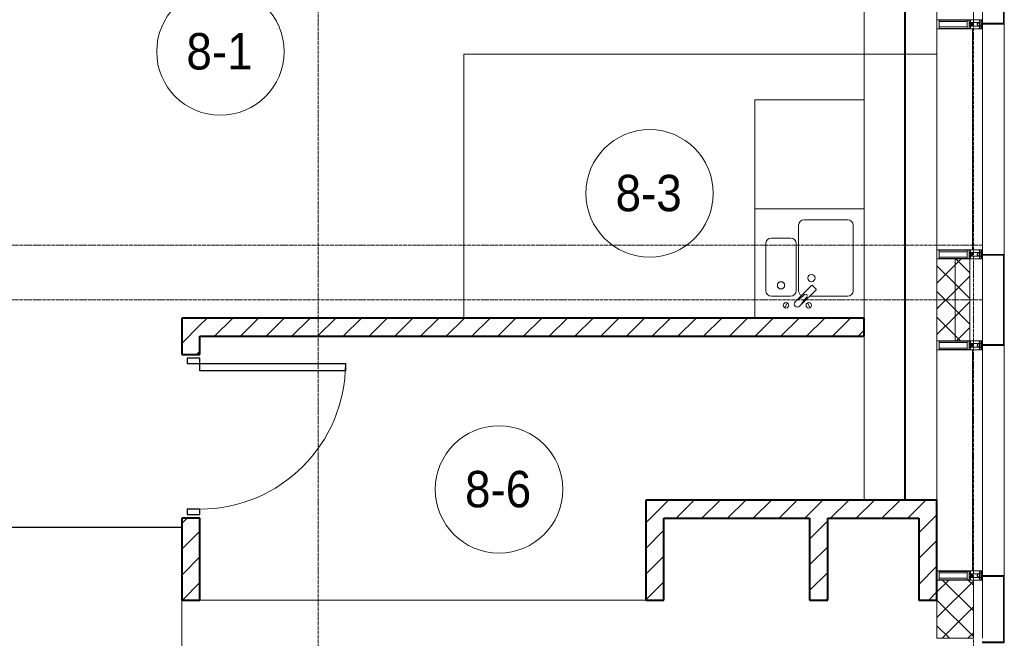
# Model space of a CAD drawing. Header units: millimetres. Extents: x 5617 to 106049, y 7718 to 209339.
# Tile 56 of 63: x 57279 to 62689, y 27840 to 31240. Entities that reach past the tile are written whole.
import ezdxf

# ---------------------------------------------------------------- set-up
doc = ezdxf.new("R2010")
doc.units = ezdxf.units.MM
for name, pattern in [('ADSK_Линия сетки', [25, 20, -2.5, 0, -2.5]), ('Линия сетки', [25, 20, -2.5, 0, -2.5]), ('Штрих_3_1_5_', [4.5, 3, -1.5]), ('Штриховая_ш3 п1_5', [4.5, 3, -1.5])]:
    doc.linetypes.add(name, pattern=pattern)
doc.layers.add('_Разделитель помещений_', color=4, linetype='Штриховая_ш3 п1_5', lineweight=40, true_color=0x00ffff)
for name, color, linetype, lineweight in [('Двери', 7, 'Continuous', 18), ('Импосты витража', 7, 'Continuous', 18), ('Колонны', 7, 'Continuous', 18), ('Марки помещений', 7, 'Continuous', 20), ('Мебель', 7, 'Continuous', 18), ('Оси', 7, 'Continuous', 9), ('Панели витража', 7, 'Continuous', 18), ('Перекрытия', 7, 'Continuous', 18), ('Сантехнические приборы', 7, 'Continuous', 18), ('Стены', 7, 'Continuous', 18), ('Стены разрез', 7, 'Continuous', 40), ('Стены штриховка', 7, 'Continuous', 40), ('Элементы узлов', 7, 'Continuous', 18)]:
    doc.layers.add(name, color=color, linetype=linetype, lineweight=lineweight)
doc.styles.add('Arial_3', font='arial.ttf', dxfattribs={"width": 0.9, "height": 200})
pattern_1 = [(45, (0, 0), (-70.71068, 70.71068), [])]
pattern_2 = [(45, (0, 0), (-70.71068, 70.71068), []), (135, (0, 0), (-70.71068, -70.71068), [])]

# ---------------------------------------------------------------- blocks, each defined once
blk = doc.blocks.new('MR_Мойка - Кухонная мойка-2638761-МКСС_К4_L18_61_500_')
at = {"layer": 'Сантехнические приборы', "color": 253, "true_color": 0xaaaaaa}
for p, q in [((-300, -50), (-300, 550)), ((-300, 550), (300, 550)), ((-300, -50), (-300, 550)), ((300, 550), (300, -50)), ((-30, 490), (210, 490)), ((-60, 100), (-60, 460)), ((240, 460), (240, 100)), ((-210, 390), (-104, 390)), ((-240, 100), (-240, 360)), ((-74, 360), (-74, 100)), ((-69.8, 48.2), (11.4, 129.4)), ((15.7, 129.4), (35.5, 109.6)), ((-104, 70), (-210, 70)), ((35.5, 105.4), (-45.7, 24.2)), ((210, 70), (0.1, 70)), ((-136.7, 6.7), (-122.6, 33.3)), ((-79, 39), (-69.8, 48.2)), ((-45.7, 24.2), (-55, 14.9)), ((2.7, 6.7), (-11.4, 33.3))]:
    blk.add_line(p, q, dxfattribs=at)
for centre, radius, start, end in [((-30, 460), 30, 90, 180), ((210, 460), 30, 0, 90), ((-210, 360), 30, 90, 180), ((-104, 360), 30, 0, 90), ((10, 170), 20, 0, 180), ((10, 170), 20, 180, 0), ((-157, 130), 20, 0, 180), ((-157, 130), 20, 180, 0), ((13.5, 127.3), 3, 45, 135), ((13.5, 127.3), 3, 45, 135), ((33.3, 107.5), 3, 315, 45), ((33.3, 107.5), 3, 315, 45), ((-210, 100), 30, 180, 270), ((-104, 100), 30, 270, 0), ((-171.5, 230.2), 208.5, 299.1823, 313.4054), ((-30, 100), 30, 180, 241.4489), ((136.3, -77.5), 208.5, 136.5946, 150.8177), ((-21.7, 72.3), 9.19, 315, 135), ((210, 100), 30, 270, 0), ((-129.7, 20), 15, 0, 180), ((-129.7, 20), 15, 180, 0), ((-67, 26.9), 17, 135, 315), ((-4.3, 20), 15, 0, 180), ((-4.3, 20), 15, 180, 0)]:
    blk.add_arc(centre, radius, start, end, dxfattribs=at)
blk = doc.blocks.new('MR_Зона обслуживания - MR_Зона обслуживания-2638763-МКСС_К4_L18_61_500_')
at = {"layer": 'Мебель', "lineweight": 9}
for p, q in [((300, 600), (-300, 600)), ((-300, 600), (-300, 0)), ((300, 0), (300, 600)), ((-300, 0), (300, 0))]:
    blk.add_line(p, q, dxfattribs=at)
blk = doc.blocks.new('A_DOR_Door - Вн_3_Одинарная_900x2100-3250834-МКСС_К4_L18_61_500_')
at = {"layer": 'Двери', "color": 253, "lineweight": 30, "true_color": 0xaaaaaa}
for p, q in [((-400, 50), (-400, 850)), ((-400, 850), (-360, 850)), ((-400, 50), (-400, 850)), ((-360, 850), (-360, 50)), ((-430, 50), (-430, -20)), ((-400, 50), (-430, 50)), ((-360, 50), (-400, 50)), ((-400, -20), (-400, 50)), ((430, 50), (400, 50)), ((400, 50), (400, -20)), ((430, -20), (430, 50)), ((-430, -20), (-400, -20)), ((400, -20), (430, -20))]:
    blk.add_line(p, q, dxfattribs=at)
at = {"layer": 'Двери', "color": 254, "lineweight": 9, "true_color": 0xd4d4d4}
blk.add_arc((-400, 50), 800, 360, 90, dxfattribs=at)
blk = doc.blocks.new('135_SLK_K4_AR_rvt-1-МКСС_К4_L18_61_500_')
at = {"layer": 'Стены разрез', "lineweight": 9, "true_color": 0xaaaaaa}
h = blk.add_hatch(dxfattribs=at)
h.set_pattern_fill('FP_3', color=253, style=0, pattern_type=2)
h.set_pattern_definition(pattern_1)
h.paths.add_polyline_path([(132500, 28050), (132500, 28500), (132400, 28500), (132400, 28050)])
h.paths.add_polyline_path([(132500, 29400), (132500, 29600), (132400, 29600), (132400, 29400)])
h = blk.add_hatch(dxfattribs=at)
h.set_pattern_fill('FP_3', color=253, style=0, pattern_type=2)
h.set_pattern_definition(pattern_1)
h.paths.add_polyline_path([(136150, 29500), (136150, 29600), (132500, 29600), (132500, 29500), (136093.4, 29500)])
h = blk.add_hatch(dxfattribs=at)
h.set_pattern_fill('FP_3', color=253, style=0, pattern_type=2)
h.set_pattern_definition(pattern_1)
h.paths.add_polyline_path([(136450, 28500), (136550, 28500), (136550, 28600), (134950, 28600), (134950, 28500), (135950, 28500)])
h = blk.add_hatch(dxfattribs=at)
h.set_pattern_fill('FP_3', color=253, style=0, pattern_type=2)
h.set_pattern_definition(pattern_1)
h.paths.add_polyline_path([(134950, 28050), (135050, 28050), (135050, 28500), (134950, 28500)])
h = blk.add_hatch(dxfattribs=at)
h.set_pattern_fill('FP_3', color=253, style=0, pattern_type=2)
h.set_pattern_definition(pattern_1)
h.paths.add_polyline_path([(135950, 28050), (135950, 28500), (135850, 28500), (135850, 28050)])
h = blk.add_hatch(dxfattribs=at)
h.set_pattern_fill('FP_3', color=253, style=0, pattern_type=2)
h.set_pattern_definition(pattern_1)
h.paths.add_polyline_path([(136550, 28050), (136550, 28500), (136450, 28500), (136450, 28050)])
at = {"layer": '_Разделитель помещений_', "color": 131, "linetype": 'Штрих_3_1_5_', "true_color": 0xaaffff}
blk.add_line((136374.8, 28600), (136374.8, 32553), dxfattribs=at)
at = {"layer": 'Перекрытия', "color": 253, "true_color": 0xaaaaaa}
for p, q in [((136150, 30800), (136150, 32500)), ((136150, 28600), (136150, 29500)), ((132400, 25800), (132400, 28050)), ((132500, 28050), (134950, 28050))]:
    blk.add_line(p, q, dxfattribs=at)
at = {"layer": 'Стены', "color": 253, "true_color": 0xaaaaaa}
for p, q in [((133950.4, 31050.4), (136550, 31050.4)), ((133950.4, 31050.4), (133950.4, 31049.6)), ((133950.4, 29600), (133950.4, 31049.6)), ((136550, 31049.6), (133951.2, 31049.6)), ((133951.2, 31049.6), (133951.2, 29600)), ((136550, 31050.4), (136150, 31050.4)), ((136150, 31049.6), (136550, 31049.6)), ((136550, 31050.4), (136550, 31049.6)), ((132400, 28449.6), (131250, 28449.6)), ((131250.8, 28450.4), (132400, 28450.4))]:
    blk.add_line(p, q, dxfattribs=at)
at = {"layer": 'Стены разрез', "color": 253, "true_color": 0xaaaaaa}
for p, q in [((132500, 29600), (132400, 29600)), ((132400, 29600), (132400, 29400)), ((136150, 29600), (132500, 29600)), ((136150, 29500), (136150, 29600)), ((132500, 29400), (132500, 29500)), ((132500, 29500), (136150, 29500)), ((132400, 29400), (132500, 29400)), ((136550, 28600), (134950, 28600)), ((134950, 28600), (134950, 28500)), ((136550, 28500), (136550, 28600)), ((132500, 28500), (132400, 28500)), ((132400, 28500), (132400, 28050)), ((132500, 28050), (132500, 28500)), ((134950, 28500), (134950, 28050)), ((135050, 28500), (135850, 28500)), ((135050, 28050), (135050, 28500)), ((135850, 28500), (135850, 28050)), ((135950, 28500), (136450, 28500)), ((135950, 28050), (135950, 28500)), ((136450, 28500), (136450, 28050)), ((136550, 28050), (136550, 28500)), ((132400, 28050), (132500, 28050)), ((134950, 28050), (135050, 28050)), ((135850, 28050), (135950, 28050)), ((136450, 28050), (136550, 28050))]:
    blk.add_line(p, q, dxfattribs=at)
at = {"layer": 'Двери', "color": 253, "lineweight": 18, "true_color": 0xaaaaaa, "rotation": 270}
blk.add_blockref('A_DOR_Door - Вн_3_Одинарная_900x2100-3250834-МКСС_К4_L18_61_500_', (132450, 28950), dxfattribs=at)
at = {"layer": 'Мебель', "color": 253, "lineweight": 18, "true_color": 0xaaaaaa}
blk.add_blockref('MR_Зона обслуживания - MR_Зона обслуживания-2638763-МКСС_К4_L18_61_500_', (135850, 30200), dxfattribs=at)
at = {"layer": 'Сантехнические приборы', "color": 253, "lineweight": 18, "true_color": 0xaaaaaa}
blk.add_blockref('MR_Мойка - Кухонная мойка-2638761-МКСС_К4_L18_61_500_', (135850, 29650), dxfattribs=at)
blk = doc.blocks.new('A_OGR_PAN_Отлив - A_OGR_PAN_Отлив-6070778-МКСС_К4_L18_61_500_')
at = {"layer": 'Колонны', "color": 253, "lineweight": 5, "true_color": 0xaaaaaa}
blk.add_line((632.5, 120), (-632.5, 120), dxfattribs=at)
blk = doc.blocks.new('A_SLK_PAN_Type1 - Прямой тип панели-6537255-МКСС_К4_L18_61_500_')
at = {"layer": 'Колонны', "lineweight": 5}
for p, q in [((-250, 120), (250, 120)), ((-250, 0), (-250, 120)), ((-245, 115), (-245, 0)), ((245, 115), (-245, 115)), ((245, 0), (245, 115)), ((250, 120), (250, 0)), ((-245, 0), (-250, 0)), ((250, 0), (245, 0))]:
    blk.add_line(p, q, dxfattribs=at)
blk = doc.blocks.new('A_SLK_PAN_Type1 - Прямой тип панели-6537256-МКСС_К4_L18_61_500_')
at = {"layer": 'Колонны', "lineweight": 5}
for p, q in [((-185, 120), (185, 120)), ((-185, 0), (-185, 120)), ((-180, 115), (-180, 0)), ((180, 115), (-180, 115)), ((180, 0), (180, 115)), ((185, 120), (185, 0)), ((-180, 0), (-185, 0)), ((185, 0), (180, 0))]:
    blk.add_line(p, q, dxfattribs=at)
blk = doc.blocks.new('System Panel - A_PAN_Glass-5804312-МКСС_К4_L18_61_500_')
at = {"layer": 'Панели витража', "color": 253, "lineweight": 5, "true_color": 0xaaaaaa}
for p, q in [((607.5, 0), (-607.5, 0)), ((-607.5, 0), (-607.5, -55)), ((607.5, -55), (607.5, 0)), ((-607.5, -55), (607.5, -55))]:
    blk.add_line(p, q, dxfattribs=at)
blk = doc.blocks.new('Rectangular Mullion - R_StandardFrame_50Wx250H-V57-МКСС_К4_L18_61_500_')
at = {"layer": 'Импосты витража', "color": 253, "lineweight": 5, "true_color": 0xaaaaaa}
blk.add_line((136550, 28600), (136550, 29425), dxfattribs=at)
blk = doc.blocks.new('Rectangular Mullion - R_StandardFrame_50Wx250H-4879929-МКСС_К4_L18_61_500_')
at = {"layer": 'Импосты витража', "color": 253, "lineweight": 5, "true_color": 0xaaaaaa}
blk.add_line((136800, 18575), (136800, 19025), dxfattribs=at)
blk = doc.blocks.new('Rectangular Mullion - 50Wx250H-2623690-МКСС_К4_L18_61_500_')
at = {"layer": 'Элементы узлов', "color": 253, "lineweight": 5, "true_color": 0xaaaaaa}
for p, q in [((-25, 65.2), (-25, 250)), ((-25, 250), (0, 250)), ((-23, 237.3), (0, 237.3)), ((-23, 237.3), (-23, 73.6)), ((-14.9, 84), (-14.9, 237.3)), ((25, 250), (0, 250)), ((23, 237.3), (0, 237.3)), ((14.9, 84), (14.9, 237.3)), ((23, 237.3), (23, 73.6)), ((25, 65.2), (25, 250)), ((-14, 65.2), (-25, 65.2)), ((0, 84), (-23, 84)), ((-0.5, 73.6), (-23, 73.6)), ((-14, 71.3), (-14, 65.2)), ((-10, 71.3), (-14, 71.3)), ((-10, 53), (-10, 71.3)), ((-8.7, 53), (-7, 54.7)), ((-7, 65.2), (-5.9, 67.3)), ((-7, 65.2), (-7, 54.7)), ((-4.1, 67.3), (-5.9, 67.3)), ((-4.1, 67.3), (-2.9, 65.1)), ((-2.9, 65.1), (-2.9, 54.6)), ((-1.3, 53), (-2.9, 54.6)), ((0, 84), (23, 84)), ((0.5, 73.6), (23, 73.6)), ((1.3, 53), (2.9, 54.6)), ((4.1, 67.3), (2.9, 65.1)), ((2.9, 65.1), (2.9, 54.6)), ((4.1, 67.3), (5.9, 67.3)), ((7, 65.2), (5.9, 67.3)), ((7, 65.2), (7, 54.7)), ((8.7, 53), (7, 54.7)), ((10, 71.3), (14, 71.3)), ((10, 53), (10, 71.3)), ((14, 71.3), (14, 65.2)), ((14, 65.2), (25, 65.2)), ((-23.8, 14.6), (-25, 14.2)), ((-25, 0), (-25, 14.2)), ((-22.3, 17), (-23.8, 17)), ((-23.8, 17), (-23.8, 14.6)), ((-22.5, 10.6), (-23.8, 14.6)), ((-22.5, 10.6), (-23.7, 9.9)), ((-23.7, 1.3), (-23.7, 9.9)), ((-23.7, 1.3), (-11.8, 1.3)), ((-23.2, 10.2), (-22.5, 8)), ((-22.5, 8), (-22.5, 4.5)), ((-21.3, 4.5), (-22.5, 4.5)), ((-22.3, 17), (-22.3, 16)), ((-22.3, 16), (-21.3, 16)), ((-19, 17.6), (-21.3, 16)), ((-21.3, 4.5), (-21.3, 6.5)), ((-21.3, 6.5), (-14.2, 6.5)), ((-18.4, 16.6), (-19, 17.6)), ((-7.4, 16.6), (-18.4, 16.6)), ((-14.2, 6.5), (-14.2, 4.5)), ((-13.2, 4.5), (-14.2, 4.5)), ((-13.2, 4.5), (-12.2, 7.2)), ((-12.7, 7.6), (-11.3, 11.4)), ((-12.7, 7.6), (-11.8, 6.9)), ((-12.2, 9), (-12.2, 14.8)), ((-12.2, 14.8), (0, 14.8)), ((-11.8, 1.3), (-11.8, 6.9)), ((-10.5, 11.2), (-11.3, 11.4)), ((-10.5, 1.5), (-10.5, 11.2)), ((-4.8, 1.5), (-10.5, 1.5)), ((-8.7, 53), (-10, 53)), ((-10, 53), (-10, 17)), ((-10, 17), (-7.5, 17)), ((-8.5, 23), (-1.5, 30)), ((-8.5, 18.5), (-8.5, 23)), ((-7.5, 18.5), (-8.5, 18.5)), ((-7.5, 17), (-7.5, 18.5)), ((-7.4, 18), (-7.4, 16.6)), ((-2.6, 18), (-7.4, 18)), ((0, 8), (-4.8, 8)), ((-4.8, 1.5), (-4.8, 8)), ((-2.6, 18), (-2.6, 16.8)), ((-2.6, 16.8), (0, 16.8)), ((-1.5, 30), (0, 30)), ((0, 53), (-1.3, 53)), ((0, 53), (1.3, 53)), ((1.5, 30), (0, 30)), ((2.6, 16.8), (0, 16.8)), ((0, 14.8), (0, 16.8)), ((0, 14.8), (0, 16.8)), ((12.2, 14.8), (0, 14.8)), ((0, 0), (0, 8)), ((0, 8), (4.8, 8)), ((0, 0), (0, 8)), ((8.5, 23), (1.5, 30)), ((2.6, 18), (2.6, 16.8)), ((2.6, 18), (7.4, 18)), ((4.8, 1.5), (4.8, 8)), ((4.8, 1.5), (10.5, 1.5)), ((7.4, 18), (7.4, 16.6)), ((7.4, 16.6), (18.4, 16.6)), ((7.5, 18.5), (8.5, 18.5)), ((7.5, 17), (7.5, 18.5)), ((10, 17), (7.5, 17)), ((8.5, 18.5), (8.5, 23)), ((8.7, 53), (10, 53)), ((10, 53), (10, 17)), ((10.5, 11.2), (11.3, 11.4)), ((10.5, 1.5), (10.5, 11.2)), ((12.7, 7.6), (11.3, 11.4)), ((12.7, 7.6), (11.8, 6.9)), ((11.8, 1.3), (11.8, 6.9)), ((23.7, 1.3), (11.8, 1.3)), ((12.2, 9), (12.2, 14.8)), ((13.2, 4.5), (12.2, 7.2)), ((13.2, 4.5), (14.2, 4.5)), ((21.3, 6.5), (14.2, 6.5)), ((14.2, 6.5), (14.2, 4.5)), ((18.4, 16.6), (19, 17.6)), ((19, 17.6), (21.3, 16)), ((22.3, 16), (21.3, 16)), ((21.3, 4.5), (21.3, 6.5)), ((21.3, 4.5), (22.5, 4.5)), ((22.3, 17), (22.3, 16)), ((22.3, 17), (23.8, 17)), ((22.5, 10.6), (23.8, 14.6)), ((22.5, 10.6), (23.7, 9.9)), ((23.2, 10.2), (22.5, 8)), ((22.5, 8), (22.5, 4.5)), ((23.7, 1.3), (23.7, 9.9)), ((23.8, 17), (23.8, 14.6)), ((23.8, 14.6), (25, 14.2)), ((25, 0), (25, 14.2)), ((-25, 0), (0, 0)), ((25, 0), (0, 0))]:
    blk.add_line(p, q, dxfattribs=at)
for centre, start, end in [((-0.5, 73.1), 360, 90), ((0.5, 73.1), 90, 180)]:
    blk.add_arc(centre, 0.5, start, end, dxfattribs=at)
blk = doc.blocks.new('Rectangular Mullion - R_StandardFrame_50Wx250H-V56-МКСС_К4_L18_61_500_')
at = {"layer": 'Импосты витража', "color": 253, "lineweight": 5, "true_color": 0xaaaaaa}
for p, q in [((-25, 0), (-25, 250)), ((-25, 250), (25, 250)), ((25, 250), (25, 0)), ((0, 0), (-25, 0)), ((25, 0), (5, 0))]:
    blk.add_line(p, q, dxfattribs=at)
blk = doc.blocks.new('Rectangular Mullion - R_StandardFrame_50Wx250H-5802745-МКСС_К4_L18_61_500_')
at = {"layer": 'Импосты витража', "color": 253, "lineweight": 5, "true_color": 0xaaaaaa}
for p, q in [((-25, 0), (-25, 250)), ((-25, 250), (25, 250)), ((25, 250), (25, 0)), ((-5, 0), (-25, 0)), ((25, 0), (0, 0))]:
    blk.add_line(p, q, dxfattribs=at)
blk = doc.blocks.new('Rectangular Mullion - R_StandardFrame_50Wx250H-5804033-МКСС_К4_L18_61_500_')
at = {"layer": 'Импосты витража', "color": 253, "lineweight": 5, "true_color": 0xaaaaaa}
blk.add_line((136800, 20340), (136800, 20660), dxfattribs=at)
blk = doc.blocks.new('Rectangular Mullion - R_StandardFrame_50Wx250H-V59-МКСС_К4_L18_61_500_')
at = {"layer": 'Импосты витража', "color": 253, "lineweight": 5, "true_color": 0xaaaaaa}
blk.add_line((136550, 19075), (136550, 20290), dxfattribs=at)
blk = doc.blocks.new('Rectangular Mullion - R_StandardFrame_50Wx250H-5802904-МКСС_К4_L18_61_500_')
at = {"layer": 'Импосты витража', "color": 253, "lineweight": 5, "true_color": 0xaaaaaa}
for p, q in [((-25, 0), (-25, 250)), ((-25, 250), (25, 250)), ((25, 250), (25, 0)), ((-5, 0), (-25, 0)), ((25, 0), (0, 0))]:
    blk.add_line(p, q, dxfattribs=at)
blk = doc.blocks.new('135_SLK_K4_AR_FCD_rvt-1-МКСС_К4_L18_61_500_')
at = {"layer": 'Стены разрез', "lineweight": 5, "true_color": 0xaaaaaa}
h = blk.add_hatch(dxfattribs=at)
h.set_pattern_fill('FP_4', color=253, style=0, pattern_type=2)
h.set_pattern_definition(pattern_2)
h.paths.add_polyline_path([(136650, 29475), (136650, 29925), (136550, 29925), (136550, 29475)])
h = blk.add_hatch(dxfattribs=at)
h.set_pattern_fill('FP_4', color=253, style=0, pattern_type=2)
h.set_pattern_definition(pattern_2)
h.paths.add_polyline_path([(136730, 29475), (136730, 29925), (136650, 29925), (136650, 29475)])
h = blk.add_hatch(dxfattribs=at)
h.set_pattern_fill('FP_4', color=253, style=0, pattern_type=2)
h.set_pattern_definition(pattern_2)
h.paths.add_polyline_path([(136750, 27840), (136750, 28160), (136550, 28160), (136550, 27840)])
at = {"layer": 'Стены разрез', "color": 253, "lineweight": 9, "true_color": 0xaaaaaa}
for p, q in [((136550, 31560), (136550, 31240)), ((136750, 31240), (136750, 31560)), ((136550, 31240), (136750, 31240)), ((136550, 29925), (136550, 29475)), ((136730, 29925), (136550, 29925)), ((136730, 29475), (136730, 29925)), ((136550, 29475), (136730, 29475)), ((136550, 28160), (136550, 27840)), ((136750, 28160), (136550, 28160)), ((136750, 27840), (136750, 28160)), ((136550, 27840), (136750, 27840))]:
    blk.add_line(p, q, dxfattribs=at)
at = {"layer": 'Стены штриховка', "color": 253, "lineweight": 9, "true_color": 0xaaaaaa}
blk.add_line((136650, 29475), (136650, 29925), dxfattribs=at)
at = {"layer": 'Импосты витража', "color": 253, "lineweight": 5, "true_color": 0xaaaaaa}
for name, p in [('Rectangular Mullion - R_StandardFrame_50Wx250H-5804033-МКСС_К4_L18_61_500_', (0, 10900)), ('Rectangular Mullion - R_StandardFrame_50Wx250H-V59-МКСС_К4_L18_61_500_', (0, 10900)), ('Rectangular Mullion - R_StandardFrame_50Wx250H-4879929-МКСС_К4_L18_61_500_', (0, 10900)), ('Rectangular Mullion - R_StandardFrame_50Wx250H-V57-МКСС_К4_L18_61_500_', (0, 0)), ('Rectangular Mullion - R_StandardFrame_50Wx250H-5804033-МКСС_К4_L18_61_500_', (0, 7500))]:
    blk.add_blockref(name, p, dxfattribs=at)
at = {"layer": 'Импосты витража', "color": 253, "lineweight": 5, "true_color": 0xaaaaaa, "extrusion": (0, 0, -1), "rotation": 270}
for name, p in [('Rectangular Mullion - 50Wx250H-2623690-МКСС_К4_L18_61_500_', (-136800, 31215)), ('Rectangular Mullion - R_StandardFrame_50Wx250H-5802904-МКСС_К4_L18_61_500_', (-136800, 31215)), ('Rectangular Mullion - 50Wx250H-2623690-МКСС_К4_L18_61_500_', (-136800, 29950)), ('Rectangular Mullion - R_StandardFrame_50Wx250H-V56-МКСС_К4_L18_61_500_', (-136800, 29950)), ('Rectangular Mullion - 50Wx250H-2623690-МКСС_К4_L18_61_500_', (-136800, 29450)), ('Rectangular Mullion - R_StandardFrame_50Wx250H-5802745-МКСС_К4_L18_61_500_', (-136800, 29450)), ('Rectangular Mullion - 50Wx250H-2623690-МКСС_К4_L18_61_500_', (-136800, 28185)), ('Rectangular Mullion - R_StandardFrame_50Wx250H-V56-МКСС_К4_L18_61_500_', (-136800, 28185))]:
    blk.add_blockref(name, p, dxfattribs=at)
at = {"layer": 'Колонны', "color": 253, "lineweight": 5, "true_color": 0xaaaaaa}
for name, p, rotation in [('A_SLK_PAN_Type1 - Прямой тип панели-6537256-МКСС_К4_L18_61_500_', (136800, 31400), 269.9999999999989), ('A_OGR_PAN_Отлив - A_OGR_PAN_Отлив-6070778-МКСС_К4_L18_61_500_', (136800, 30582.5), 269.9999999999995), ('A_SLK_PAN_Type1 - Прямой тип панели-6537255-МКСС_К4_L18_61_500_', (136800, 29700), 269.9999999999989), ('A_OGR_PAN_Отлив - A_OGR_PAN_Отлив-6070778-МКСС_К4_L18_61_500_', (136800, 28817.5), 269.9999999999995), ('A_SLK_PAN_Type1 - Прямой тип панели-6537256-МКСС_К4_L18_61_500_', (136800, 28000), 269.9999999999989)]:
    blk.add_blockref(name, p, dxfattribs=dict(at, rotation=rotation))
at = {"layer": 'Панели витража', "color": 253, "lineweight": 5, "true_color": 0xaaaaaa, "rotation": 270}
for p in [(136800, 30582.5), (136800, 28817.5)]:
    blk.add_blockref('System Panel - A_PAN_Glass-5804312-МКСС_К4_L18_61_500_', p, dxfattribs=at)
blk = doc.blocks.new('050_Марка_Помещение - Номер-620969-МКСС_К4_L18_61_500_')
at = {"layer": 'Марки помещений'}
blk.add_circle((0, 0), 3.5, dxfattribs=at)

msp = doc.modelspace()

# ---------------------------------------------------------------- linework, layer by layer
at = {"layer": 'Оси', "linetype": 'Линия сетки'}
for p, q in [((58919, 12025.7), (58919, 33150)), ((62519, 12025.7), (62519, 33150))]:
    msp.add_line(p, q, dxfattribs=at)
at = {"layer": 'Оси', "linetype": 'ADSK_Линия сетки'}
for p, q in [((62569, 30000), (25970.4, 30000)), ((62569, 29700), (24700.4, 29700))]:
    msp.add_line(p, q, dxfattribs=at)

# ---------------------------------------------------------------- block references
at = {"lineweight": 5}
for name in ['135_SLK_K4_AR_FCD_rvt-1-МКСС_К4_L18_61_500_', '135_SLK_K4_AR_rvt-1-МКСС_К4_L18_61_500_']:
    msp.add_blockref(name, (-74231, 0), dxfattribs=at)
at = {"layer": 'Марки помещений', "xscale": 99.99999999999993, "yscale": 99.99999999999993, "zscale": 99.99999999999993}
for p in [(58381.6, 31064.6), (60739.7, 30285.6), (59912.6, 28658.3)]:
    msp.add_blockref('050_Марка_Помещение - Номер-620969-МКСС_К4_L18_61_500_', p, dxfattribs=at)

# ---------------------------------------------------------------- texts
at = {"layer": 'Марки помещений', "lineweight": 9, "char_height": 200, "width": 447.342, "attachment_point": 1, "style": 'Arial_3'}
for s, insert in [('8-1', (58195, 31166.4)), ('8-3', (60553.1, 30387.4)), ('8-6', (59726, 28760))]:
    msp.add_mtext(s, dxfattribs=dict(at, insert=insert))

doc.saveas('drawing.dxf')
